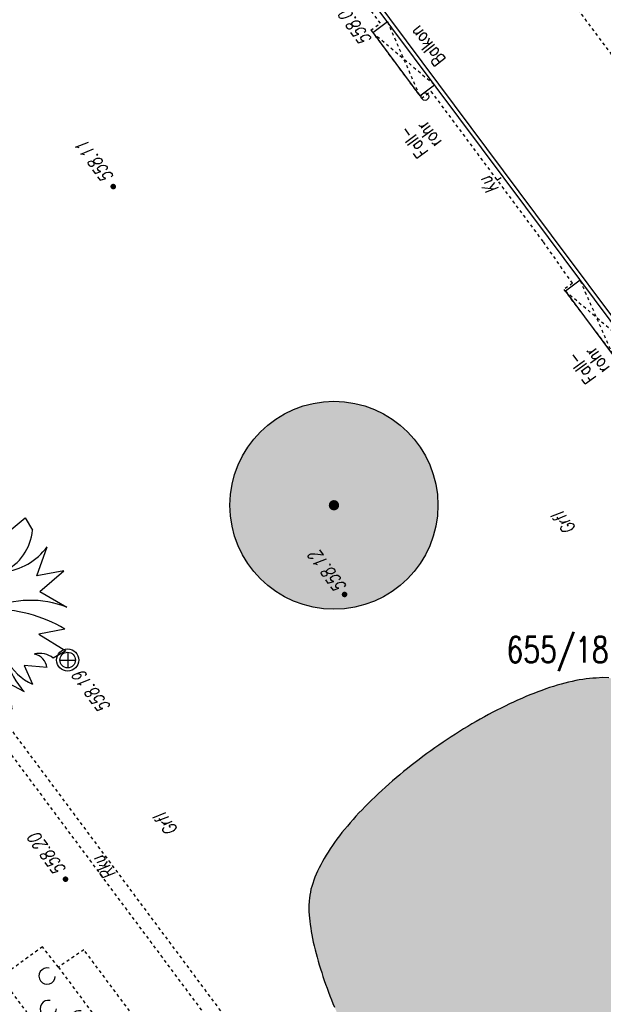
# Model space of a CAD drawing. Header units: metres. Extents: x 2 to 485, y 6 to 594.
# Tile 31 of 176: x 148 to 167, y 190 to 223. Entities that reach past the tile are written whole.
import ezdxf
from ezdxf.enums import TextEntityAlignment as Align

# ---------------------------------------------------------------- set-up
doc = ezdxf.new("R2010")
doc.units = ezdxf.units.M
doc.header["$LTSCALE"] = 0.0125
doc.linetypes.add('260241_A_bea$0$GESTRICHELTX2', pattern=[0.7, 0.5, -0.2])
doc.linetypes.add('260241_A_bea$0$PUNKTIERT', pattern=[0.2, 0, -0.2])
for name, color, linetype in [('260241_A_bea$0$B08_FLSTNR_TXT', 9, 'Continuous'), ('260241_A_bea$0$B10_GEBAEUDE', 1, 'Continuous'), ('260241_A_bea$0$B13_GEB_ZUBEHOER', 12, 'Continuous'), ('260241_A_bea$0$B14_GEB_ZUB_GESTR', 12, 'Continuous'), ('260241_A_bea$0$B15_GEB_TXT', 12, 'Continuous'), ('260241_A_bea$0$B25_EINFASS_GEPKT', 7, '260241_A_bea$0$PUNKTIERT'), ('260241_A_bea$0$B28_VEINFASS_TXT', 5, 'Continuous'), ('260241_A_bea$0$B30_BEWSYM', 3, 'Continuous'), ('260241_A_bea$0$B31_BEWLIN', 3, 'Continuous'), ('260241_A_bea$0$B34_ZUBEHOER_1', 6, 'Continuous'), ('260241_A_bea$0$B53_HAUPTHOEHEN', 4, 'Continuous'), ('260241_A_bea$0$B54_HOEHEN', 253, 'Continuous')]:
    doc.layers.add(name, color=color, linetype=linetype)
doc.layers.add('260241_A_bea$0$f_fill_baum', color=86, linetype='Continuous', lineweight=18)
doc.styles.add('260241_A_bea$0$ROMANS', font='ROMANS')

# ---------------------------------------------------------------- blocks, each defined once
blk = doc.blocks.new('260241_A_bea$0$BUSCH_EINZELN')
for p, q in [((-0.065, 0.385), (-0.03, 0.495)), ((-0.03, 0.495), (0.05, 0.49)), ((-0.25, 0.445), (-0.2, 0.455)), ((-0.21, 0.305), (-0.25, 0.445)), ((-0.155, 0.47), (-0.065, 0.385)), ((0.155, 0.47), (0.15, 0.31)), ((0.15, 0.31), (0.295, 0.43)), ((0.295, 0.43), (0.33, 0.37)), ((-0.33, 0.37), (-0.21, 0.305)), ((-0.35, 0.15), (-0.4, 0.29)), ((0.35, 0.15), (0.4, 0.29)), ((-0.36, 0.095), (-0.485, 0.185)), ((-0.485, 0.185), (-0.35, 0.15)), ((0.48, 0.175), (0.35, 0.15)), ((0.365, 0.075), (0.48, 0.175)), ((-0.5, 0.07), (-0.36, 0.095)), ((0.365, 0.075), (0.495, 0)), ((-0.495, -0.05), (-0.185, 0.04)), ((-0.435, -0.145), (-0.485, -0.105)), ((0.485, -0.105), (0.36, -0.13)), ((0.36, -0.13), (0.49, -0.21)), ((-0.45, -0.2), (-0.435, -0.145)), ((0.49, -0.21), (0.43, -0.245)), ((-0.28, -0.275), (-0.4, -0.29)), ((0.4, -0.29), (0.29, -0.28)), ((0.29, -0.28), (0.33, -0.37)), ((-0.28, -0.365), (-0.205, -0.32)), ((-0.28, -0.365), (-0.34, -0.4)), ((0.215, -0.365), (0.23, -0.49)), ((0.215, -0.365), (0.29, -0.405)), ((0.155, -0.41), (0.105, -0.485)), ((0.23, -0.49), (0.155, -0.41)), ((0.05, -0.49), (-0.05, -0.49))]:
    blk.add_line(p, q)
for centre, radius, start, end in [((0.782, 0.267), 0.765, 163.041, 190.686), ((-0.033, 0.486), 0.17, 190.462, 233.057), ((0.038, 0.44), 0.195, 171.286, 207.638), ((0.635, 0.101), 0.605, 142.43, 177.737), ((0.147, 0.563), 0.515, 202.065, 229.819), ((0.086, 0.392), 0.245, 295.125, 354.891), ((-0.074, 0.622), 0.465, 225.48, 256.185), ((0.159, 0.468), 0.3, 275.972, 323.518), ((-0.244, 1.088), 1.05, 255.893, 273.226), ((0, 0), 0.025, 0, 180), ((0, 0), 0.025, 180, 0), ((0.322, -0.437), 0.47, 68.359, 114.737), ((-0.454, 0.859), 0.91, 267.403, 276.547), ((-0.27, -0.406), 0.37, 102.447, 125.478), ((0.141, -0.68), 0.67, 59.085, 91.349), ((-0.235, -0.469), 0.345, 86.753, 128.647), ((-0.118, -0.42), 0.31, 108.162, 155.297), ((-0.756, -0.047), 0.735, 324.91, 354.337), ((-0.773, -0.255), 0.76, 342.013, 10.256), ((0.325, -0.299), 0.075, 6.572, 78.847), ((0.363, -0.332), 0.11, 52.695, 102.247), ((-1.119, 0.051), 0.9, 329.941, 338.777), ((-0.37, -0.481), 0.475, 359.531, 29.114), ((-0.36, -0.378), 0.425, 344.789, 17.598), ((0.569, -0.148), 0.38, 196.427, 222.651), ((0.448, -0.116), 0.28, 209.73, 245.042), ((-0.815, -0.161), 0.63, 334.687, 345.347), ((-0.204, -0.458), 0.05, 346.012, 146.063)]:
    blk.add_arc(centre, radius, start, end)
blk = doc.blocks.new('260241_A_bea$0$HOEHENPKT_ZENTR')
at = {"const_width": 0.75}
blk.add_lwpolyline([(-0.375, 0, 1), (0.375, 0, 1)], format="xyb", close=True, dxfattribs=at)
blk = doc.blocks.new('260241_A_bea$0$GEBUESCH_SYM')
for centre in [(0, 0.127), (-0.18, 0.002), (0.18, 0.002)]:
    blk.add_arc(centre, 0.055, 309.521, 230.479)
blk = doc.blocks.new('260241_A_bea$0$Laubbaum2')
at = {"lineweight": -2}
blk.add_circle((0, 0), 0.5, dxfattribs=at)
blk = doc.blocks.new('260241_A_bea$0$Laubbaum_Stamm')
at = {"lineweight": -2}
blk.add_hatch(color=256, dxfattribs=at).paths.add_polyline_path([(0, 0.5, -1), (0, -0.5, -1)], flags=0)

msp = doc.modelspace()

# ---------------------------------------------------------------- hatches: boundary and pattern name
at = {"layer": '260241_A_bea$0$f_fill_baum'}
h = msp.add_hatch(color=256, dxfattribs=at)
h.dxf.hatch_style = 1
edge = h.paths.add_edge_path()
edge.add_arc((158.132, 206.311), 3.5, 0, 360)
h = msp.add_hatch(color=256, dxfattribs=at)
h.dxf.hatch_style = 1
h.paths.add_polyline_path([(167.566, 200.47), (167.377, 200.499), (167.173, 200.507), (166.955, 200.495), (166.847, 200.49), (166.735, 200.48), (166.621, 200.465), (166.506, 200.45), (166.388, 200.431), (166.268, 200.407), (166.148, 200.383), (166.025, 200.355), (165.9, 200.323), (165.775, 200.29), (165.647, 200.253), (165.517, 200.212), (165.388, 200.171), (165.257, 200.126), (165.124, 200.078), (164.991, 200.03), (164.857, 199.979), (164.722, 199.924), (164.587, 199.869), (164.45, 199.811), (164.313, 199.749), (164.175, 199.687), (164.036, 199.622), (163.896, 199.553), (163.757, 199.485), (163.617, 199.414), (163.477, 199.34), (163.337, 199.266), (163.197, 199.19), (163.057, 199.111), (162.916, 199.031), (162.776, 198.949), (162.636, 198.864), (162.496, 198.78), (162.357, 198.694), (162.218, 198.606), (162.079, 198.517), (161.941, 198.426), (161.804, 198.333), (161.666, 198.24), (161.529, 198.144), (161.394, 198.047), (161.259, 197.95), (161.126, 197.852), (160.994, 197.752), (160.862, 197.652), (160.732, 197.55), (160.603, 197.447), (160.475, 197.344), (160.349, 197.24), (160.225, 197.135), (160.101, 197.031), (159.98, 196.925), (159.862, 196.819), (159.743, 196.712), (159.626, 196.604), (159.513, 196.495), (159.4, 196.387), (159.29, 196.279), (159.183, 196.17), (159.076, 196.061), (158.973, 195.951), (158.873, 195.841), (158.773, 195.731), (158.676, 195.62), (158.583, 195.51), (158.49, 195.4), (158.401, 195.29), (158.317, 195.18), (158.233, 195.071), (158.154, 194.962), (158.079, 194.853), (158.004, 194.744), (157.933, 194.636), (157.868, 194.528), (157.802, 194.42), (157.741, 194.313), (157.685, 194.206), (157.63, 194.1), (157.58, 193.995), (157.535, 193.891), (157.49, 193.787), (157.451, 193.684), (157.418, 193.582), (157.385, 193.481), (157.358, 193.381), (157.337, 193.282), (157.317, 193.184), (157.303, 193.088), (157.296, 192.994), (157.282, 192.822), (157.286, 192.626), (157.307, 192.412), (157.317, 192.305), (157.331, 192.193), (157.348, 192.078), (157.366, 191.963), (157.387, 191.844), (157.412, 191.722), (157.437, 191.6), (157.465, 191.476), (157.496, 191.349), (157.528, 191.223), (157.563, 191.095), (157.6, 190.966), (157.637, 190.837), (157.677, 190.707), (157.72, 190.576), (157.762, 190.445), (157.806, 190.314), (157.852, 190.183), (157.898, 190.052), (157.946, 189.922), (157.996, 189.794), (158.047, 189.666), (158.099, 189.54), (158.152, 189.416), (158.205, 189.292), (158.26, 189.17), (158.316, 189.051), (158.371, 188.932), (158.428, 188.816), (158.485, 188.704), (158.543, 188.593), (158.601, 188.486), (158.66, 188.384), (158.718, 188.281), (158.777, 188.183), (158.836, 188.091), (158.895, 187.999), (158.954, 187.913), (159.013, 187.834), (159.072, 187.755), (159.131, 187.683), (159.19, 187.619), (159.265, 187.534), (159.35, 187.45), (159.444, 187.367), (159.539, 187.285), (159.642, 187.203), (159.753, 187.122), (159.864, 187.041), (159.982, 186.961), (160.107, 186.882), (160.232, 186.803), (160.364, 186.725), (160.501, 186.649), (160.639, 186.573), (160.782, 186.499), (160.93, 186.426), (161.077, 186.353), (161.229, 186.282), (161.385, 186.212), (161.541, 186.143), (161.7, 186.076), (161.862, 186.011), (162.025, 185.946), (162.19, 185.883), (162.356, 185.823), (162.522, 185.762), (162.689, 185.704), (162.857, 185.648), (163.024, 185.592), (163.192, 185.539), (163.359, 185.488), (163.526, 185.437), (163.693, 185.389), (163.858, 185.344), (164.023, 185.3), (164.186, 185.259), (164.347, 185.221), (164.507, 185.182), (164.665, 185.147), (164.819, 185.115), (164.973, 185.083), (165.123, 185.055), (165.268, 185.031), (165.413, 185.007), (165.553, 184.986), (165.687, 184.969), (165.821, 184.952), (165.949, 184.938), (166.07, 184.93), (166.177, 184.921), (166.292, 184.915), (166.413, 184.912), (166.534, 184.909), (166.661, 184.908), (166.793, 184.909), (166.925, 184.91), (167.062, 184.914), (167.203, 184.92), (167.344, 184.925), (167.489, 184.932), (167.637, 184.942), (167.785, 184.952), (167.936, 184.965), (168.089, 184.98), (168.242, 184.994), (168.397, 185.01), (168.553, 185.029), (168.709, 185.048), (168.866, 185.069), (169.023, 185.092), (169.181, 185.115), (169.338, 185.141), (169.494, 185.169), (169.65, 185.197), (169.805, 185.227), (169.957, 185.259), (170.109, 185.29), (170.259, 185.323), (170.406, 185.359), (170.553, 185.395), (170.697, 185.433), (170.836, 185.473), (170.976, 185.513), (171.112, 185.555), (171.242, 185.6), (171.372, 185.644), (171.496, 185.69), (171.614, 185.738), (171.733, 185.787), (171.846, 185.838), (171.951, 185.891), (172.056, 185.943), (172.153, 185.998), (172.242, 186.054), (172.33, 186.11), (172.41, 186.168), (172.482, 186.229), (172.573, 186.306), (172.663, 186.399), (172.75, 186.505), (172.837, 186.612), (172.921, 186.731), (173.002, 186.862), (173.083, 186.993), (173.161, 187.135), (173.236, 187.287), (173.31, 187.438), (173.381, 187.599), (173.449, 187.768), (173.517, 187.938), (173.582, 188.116), (173.644, 188.3), (173.705, 188.484), (173.762, 188.675), (173.815, 188.87), (173.869, 189.066), (173.919, 189.266), (173.964, 189.47), (174.01, 189.674), (174.052, 189.881), (174.09, 190.09), (174.128, 190.299), (174.161, 190.509), (174.19, 190.719), (174.219, 190.929), (174.243, 191.139), (174.262, 191.347), (174.282, 191.555), (174.297, 191.762), (174.308, 191.965), (174.319, 192.169), (174.325, 192.37), (174.326, 192.566), (174.326, 192.761), (174.321, 192.952), (174.311, 193.136), (174.302, 193.32), (174.288, 193.498), (174.268, 193.668), (174.248, 193.837), (174.222, 193.998), (174.191, 194.15), (174.159, 194.301), (174.122, 194.442), (174.079, 194.573), (174.035, 194.707), (173.979, 194.846), (173.912, 194.989), (173.846, 195.133), (173.769, 195.281), (173.683, 195.432), (173.64, 195.507), (173.594, 195.582), (173.546, 195.658), (173.498, 195.735), (173.448, 195.812), (173.396, 195.89), (173.344, 195.968), (173.29, 196.046), (173.234, 196.124), (173.177, 196.202), (173.118, 196.28), (173.057, 196.358), (172.997, 196.437), (172.935, 196.516), (172.871, 196.595), (172.808, 196.674), (172.743, 196.753), (172.677, 196.832), (172.611, 196.911), (172.543, 196.99), (172.473, 197.068), (172.403, 197.146), (172.332, 197.224), (172.259, 197.301), (172.187, 197.379), (172.113, 197.457), (172.039, 197.534), (171.964, 197.611), (171.888, 197.687), (171.811, 197.763), (171.734, 197.839), (171.656, 197.914), (171.578, 197.989), (171.5, 198.064), (171.421, 198.138), (171.342, 198.211), (171.262, 198.284), (171.181, 198.356), (171.1, 198.426), (171.019, 198.497), (170.938, 198.567), (170.856, 198.636), (170.774, 198.705), (170.691, 198.772), (170.608, 198.838), (170.525, 198.904), (170.442, 198.969), (170.359, 199.032), (170.276, 199.096), (170.193, 199.158), (170.11, 199.219), (170.027, 199.279), (169.943, 199.338), (169.86, 199.395), (169.777, 199.452), (169.694, 199.508), (169.612, 199.562), (169.53, 199.616), (169.448, 199.668), (169.367, 199.718), (169.285, 199.768), (169.204, 199.816), (169.123, 199.862), (169.042, 199.908), (168.962, 199.952), (168.882, 199.993), (168.724, 200.076), (168.569, 200.15), (168.418, 200.214), (168.266, 200.278), (168.118, 200.332), (167.976, 200.375), (167.834, 200.418), (167.697, 200.45)])

# ---------------------------------------------------------------- linework, layer by layer
at = {"color": 252}
for p, q in [((149.17, 201.363), (149.17, 200.838)), ((148.907, 201.1), (149.432, 201.1))]:
    msp.add_line(p, q, dxfattribs=at)
for centre, major_axis, start_param, end_param in [((161.196, 220.067), (0.0884, 0.0884), 5.497787, 11.780972), ((149.17, 201.1), (-0.265, 0.265), 3.926991, 10.210176), ((149.17, 201.1), (-0.186, 0.186), 3.926991, 10.210176)]:
    msp.add_ellipse(centre, major_axis=major_axis, ratio=1, start_param=start_param, end_param=end_param, dxfattribs=at)
at = {"layer": '260241_A_bea$0$B10_GEBAEUDE', "color": 7, "linetype": 'Continuous'}
for p, q in [((165.452, 215.402), (148.934, 237.561)), ((196.742, 173.441), (165.452, 215.402))]:
    msp.add_line(p, q, dxfattribs=at)
at = {"layer": '260241_A_bea$0$B13_GEB_ZUBEHOER', "color": 7, "linetype": 'Continuous'}
for p, q in [((165.348, 215.324), (148.753, 237.587)), ((159.436, 222.225), (159.929, 222.593)), ((159.436, 222.225), (161.016, 220.095)), ((161.016, 220.095), (161.514, 220.467)), ((178.669, 197.46), (165.348, 215.324)), ((165.918, 213.526), (166.413, 213.896)), ((167.514, 211.386), (165.918, 213.526))]:
    msp.add_line(p, q, dxfattribs=at)
at = {"layer": '260241_A_bea$0$B14_GEB_ZUB_GESTR', "color": 7, "linetype": '260241_A_bea$0$GESTRICHELTX2'}
for p, q in [((198.602, 179.82), (156.272, 236.49)), ((159.929, 222.593), (161.016, 220.095)), ((159.436, 222.225), (161.514, 220.467)), ((167.514, 211.386), (166.413, 213.896)), ((165.918, 213.526), (168.009, 211.755))]:
    msp.add_line(p, q, dxfattribs=at)
at = {"layer": '260241_A_bea$0$B25_EINFASS_GEPKT', "color": 7, "linetype": '260241_A_bea$0$PUNKTIERT', "ltscale": 0.5}
for p, q in [((159.693, 222.542), (158.448, 224.212)), ((159.376, 222.305), (159.693, 222.542)), ((159.376, 222.305), (161.075, 220.015)), ((161.075, 220.015), (161.398, 220.255)), ((165.171, 215.193), (161.398, 220.255)), ((166.157, 213.783), (165.171, 215.193)), ((166.157, 213.783), (165.867, 213.574)), ((165.867, 213.574), (167.582, 211.305)), ((147.203, 198.839), (160.91, 180.428)), ((146.802, 198.54), (160.509, 180.129)), ((148.323, 191.445), (146.91, 190.42)), ((148.86, 190.758), (148.323, 191.445)), ((149.715, 191.349), (148.86, 190.758)), ((154.364, 185.118), (149.715, 191.349)), ((148.86, 190.758), (153.502, 184.49)), ((146.91, 190.42), (152.646, 182.722))]:
    msp.add_line(p, q, dxfattribs=at)
at = {"layer": '260241_A_bea$0$B28_VEINFASS_TXT', "color": 252, "linetype": 'Continuous'}
msp.add_line((163.761, 217.333), (163.614, 217.24), dxfattribs=at)
at = {"layer": '260241_A_bea$0$B31_BEWLIN', "linetype": 'Continuous'}
msp.add_lwpolyline([(167.377, 200.499), (167.173, 200.507), (166.955, 200.495), (166.847, 200.49), (166.735, 200.48), (166.621, 200.465), (166.506, 200.45), (166.388, 200.431), (166.268, 200.407), (166.148, 200.383), (166.025, 200.355), (165.9, 200.323), (165.775, 200.29), (165.647, 200.253), (165.517, 200.212), (165.388, 200.171), (165.257, 200.126), (165.124, 200.078), (164.991, 200.03), (164.857, 199.979), (164.722, 199.924), (164.587, 199.869), (164.45, 199.811), (164.313, 199.749), (164.175, 199.687), (164.036, 199.622), (163.896, 199.553), (163.757, 199.485), (163.617, 199.414), (163.477, 199.34), (163.337, 199.266), (163.197, 199.19), (163.057, 199.111), (162.916, 199.031), (162.776, 198.949), (162.636, 198.864), (162.496, 198.78), (162.357, 198.694), (162.218, 198.606), (162.079, 198.517), (161.941, 198.426), (161.804, 198.333), (161.666, 198.24), (161.529, 198.144), (161.394, 198.047), (161.259, 197.95), (161.126, 197.852), (160.994, 197.752), (160.862, 197.652), (160.732, 197.55), (160.603, 197.447), (160.475, 197.344), (160.349, 197.24), (160.225, 197.135), (160.101, 197.031), (159.98, 196.925), (159.862, 196.819), (159.743, 196.712), (159.626, 196.604), (159.513, 196.495), (159.4, 196.387), (159.29, 196.279), (159.183, 196.17), (159.076, 196.061), (158.973, 195.951), (158.873, 195.841), (158.773, 195.731), (158.676, 195.62), (158.583, 195.51), (158.49, 195.4), (158.401, 195.29), (158.317, 195.18), (158.233, 195.071), (158.154, 194.962), (158.079, 194.853), (158.004, 194.744), (157.933, 194.636), (157.868, 194.528), (157.802, 194.42), (157.741, 194.313), (157.685, 194.206), (157.63, 194.1), (157.58, 193.995), (157.535, 193.891), (157.49, 193.787), (157.451, 193.684), (157.418, 193.582), (157.385, 193.481), (157.358, 193.381), (157.337, 193.282), (157.317, 193.184), (157.303, 193.088), (157.296, 192.994), (157.282, 192.822), (157.286, 192.626), (157.307, 192.412), (157.317, 192.305), (157.331, 192.193), (157.348, 192.078), (157.366, 191.963), (157.387, 191.844), (157.412, 191.722), (157.437, 191.6), (157.465, 191.476), (157.496, 191.349), (157.528, 191.223), (157.563, 191.095), (157.6, 190.966), (157.637, 190.837), (157.677, 190.707), (157.72, 190.576), (157.762, 190.445), (157.806, 190.314), (157.852, 190.183), (157.898, 190.052), (157.946, 189.922), (157.996, 189.794), (158.047, 189.666), (158.099, 189.54), (158.152, 189.416)], dxfattribs=at)

# ---------------------------------------------------------------- block references
at = {"layer": '260241_A_bea$0$B30_BEWSYM', "xscale": 7, "yscale": 7}
msp.add_blockref('260241_A_bea$0$BUSCH_EINZELN', (145.677, 202.88), dxfattribs=at)
at = {"layer": '260241_A_bea$0$B30_BEWSYM'}
for p, xscale, yscale, zscale in [((158.132, 206.311), 0.34999999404, 0.34999999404, 0.34999999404), ((166.258, 191.984), 0.610000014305, 0.610000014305, 0.610000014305)]:
    msp.add_blockref('260241_A_bea$0$Laubbaum_Stamm', p, dxfattribs=dict(at, xscale=xscale, yscale=yscale, zscale=zscale))
at = {"layer": '260241_A_bea$0$B30_BEWSYM', "xscale": 5, "yscale": 5, "rotation": 126.69084298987}
msp.add_blockref('260241_A_bea$0$GEBUESCH_SYM', (149.024, 189.746), dxfattribs=at)
at = {"layer": '260241_A_bea$0$B31_BEWLIN', "linetype": 'Continuous', "xscale": 7, "yscale": 7, "zscale": 7}
msp.add_blockref('260241_A_bea$0$Laubbaum2', (158.132, 206.311), dxfattribs=at)
at = {"layer": '260241_A_bea$0$B54_HOEHEN', "color": 252, "xscale": 0.125, "yscale": 0.125}
for p in [(150.703, 217.04), (158.488, 203.308), (149.097, 193.721)]:
    msp.add_blockref('260241_A_bea$0$HOEHENPKT_ZENTR', p, dxfattribs=at)

# ---------------------------------------------------------------- texts
at = {"layer": '260241_A_bea$0$B08_FLSTNR_TXT', "style": '260241_A_bea$0$ROMANS', "width": 0.75}
msp.add_text('655/18', height=0.875, dxfattribs=at).set_placement((163.941, 201.012))
at = {"layer": '260241_A_bea$0$B15_GEB_TXT', "color": 7, "style": '260241_A_bea$0$ROMANS', "width": 0.75}
msp.add_text('Balkon', height=0.45, rotation=127.6009, dxfattribs=at).set_placement((161.905, 221.325))
at = {"layer": '260241_A_bea$0$B28_VEINFASS_TXT', "color": 252, "style": '260241_A_bea$0$ROMANS', "oblique": 15, "width": 0.75}
for s, rotation, p in [('Ku', 126.3859, (163.528, 217.205)), ('Grfl', 126.8578, (166.066, 205.838)), ('Grfl', 126.8578, (152.673, 195.696)), ('Rku', 126.4355, (150.573, 194.236))]:
    msp.add_text(s, height=0.45, rotation=rotation, dxfattribs=at).set_placement(p, align=Align.CENTER)
at = {"layer": '260241_A_bea$0$B34_ZUBEHOER_1', "color": 252, "style": '260241_A_bea$0$ROMANS', "width": 0.75}
for s, p in [('rohr', (161.774, 218.553)), ('Fall-', (161.321, 218.22)), ('rohr', (167.431, 210.95)), ('Fall-', (166.977, 210.616))]:
    msp.add_text(s, height=0.45, rotation=126.3144, dxfattribs=at).set_placement(p)
at = {"layer": '260241_A_bea$0$B53_HAUPTHOEHEN', "color": 252, "style": '260241_A_bea$0$ROMANS', "oblique": 15, "width": 0.75}
msp.add_text('558.06', height=0.45, rotation=126.6418, dxfattribs=at).set_placement((158.952, 222.628), align=Align.CENTER)
for s, p in [('558.11', (150.56, 217.232)), ('558.12', (158.398, 203.432)), ('558.20', (148.954, 193.913))]:
    msp.add_text(s, height=0.45, rotation=126.6418, dxfattribs=at).set_placement(p, align=Align.MIDDLE_LEFT)
msp.add_text('558.19', height=0.45, rotation=126.7928, dxfattribs=at).set_placement((149.501, 200.657), align=Align.MIDDLE_RIGHT)

doc.saveas('drawing.dxf')
